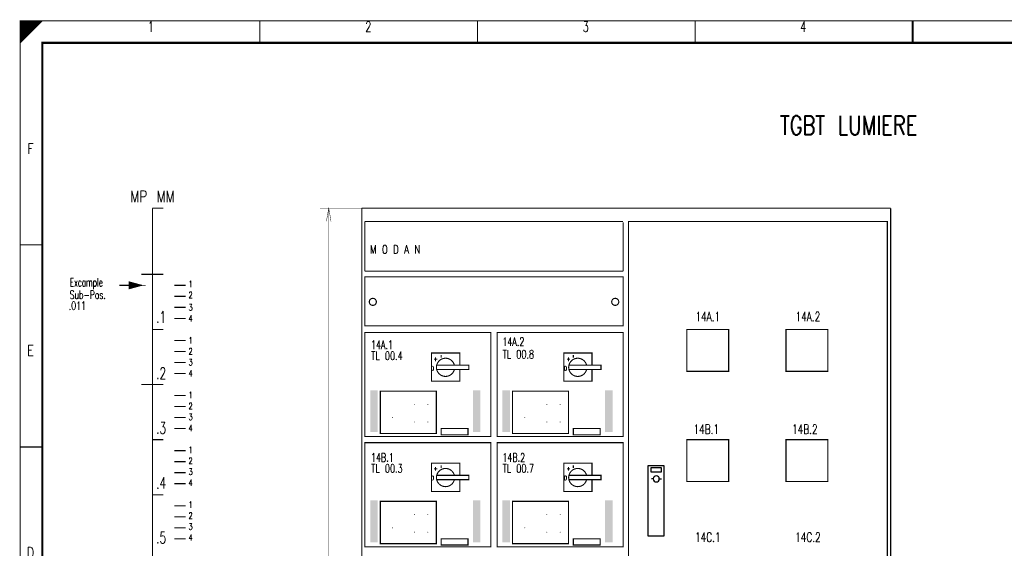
# Model space of a CAD drawing. Extents: x 0 to 409, y 0 to 285.
# Tile 2 of 3: x 0 to 223, y 165 to 285. Entities that reach past the tile are written whole.
import ezdxf
from ezdxf.enums import TextEntityAlignment as Align

# ---------------------------------------------------------------- set-up
doc = ezdxf.new("R2010")
doc.units = 0
doc.header["$MEASUREMENT"] = 0
doc.layers.get('0').update_dxf_attribs({"color": 9, "linetype": 'CONTINUOUS'})
doc.styles.get("Standard").update_dxf_attribs({"font": 'TXT', "bigfont": 'TXT'})

msp = doc.modelspace()

# ---------------------------------------------------------------- linework, layer by layer
at = {"color": 0}
for p, q in [((142.5, 176.1), (142.5, 184.1)), ((142.5, 184.1), (146, 184.1)), ((144.3, 183.6), (143.1, 183.6)), ((143.1, 183.6), (143.1, 182.7)), ((145.5, 183.6), (144.3, 183.6)), ((145.5, 182.7), (145.5, 183.6)), ((146, 184.1), (146, 168.1)), ((143.1, 182.7), (145.5, 182.7)), ((143.7, 181.1), (143.2, 181.1)), ((145.1, 181.1), (145.5, 181.1)), ((142.5, 168.1), (142.5, 176.1)), ((146, 168.1), (142.5, 168.1))]:
    msp.add_line(p, q, dxfattribs=at)
at = {"color": 0, "flags": 128}
for points, const_width in [([(0, 142.5), (0, 285), (405, 285), (405, 0), (0, 0), (0, 142.5)], 0.25), ([(0, 285), (5, 285), (0, 280), (0, 285)], 0.25), ([(0.25, 285), (0.25, 280.25), (0.5, 280.5), (0.5, 285), (0.75, 285), (0.75, 280.75), (1, 281), (1, 285), (1.25, 285), (1.25, 281.25), (1.5, 281.5), (1.5, 285), (1.75, 285), (1.75, 281.75), (2, 282)], 0.25), ([(2, 282), (2, 285), (2.25, 285), (2.25, 282.25), (2.5, 282.5), (2.5, 285), (2.75, 285), (2.75, 282.75), (3, 283), (3, 285), (3.25, 285), (3.25, 283.25), (3.5, 283.5), (3.5, 285), (3.75, 285)], 0.25), ([(3.75, 285), (3.75, 283.75), (4, 284), (4, 285), (4.25, 285), (4.25, 284.25), (4.5, 284.5), (4.5, 285), (4.75, 285), (4.75, 284.75)], 0.25), ([(30, 242.5), (30, 72.5), (32.5, 72.5)], 0.25), ([(77.5, 242.5), (68, 242.488), (70, 242.488), (69.475, 239.525), (70, 242.488), (70.513, 239.525), (70, 242.488), (70, 72.488), (70.513, 75.438), (70, 72.488), (69.475, 75.438), (70, 72.488), (68, 72.488), (77.5, 72.5)], 0.1), ([(77.5, 217.5), (77.5, 242.5), (137.5, 242.5)], 0.1), ([(27.5, 225), (24.75, 225.75), (24.75, 224.25), (27.5, 225), (24.75, 225.5), (24.75, 225.25), (27.5, 225), (24.75, 224.75), (24.75, 224.5), (27.5, 225)], 0.25), ([(99.738, 206.938), (99.738, 209.638), (93.338, 209.638), (93.338, 203.238), (99.738, 203.238), (99.738, 205.963)], 0.25), ([(129.738, 206.938), (129.738, 209.638), (123.338, 209.638), (123.338, 203.238), (129.738, 203.238), (129.738, 205.963)], 0.25), ([(94.5, 206.9), (101.775, 206.9), (101.775, 205.925), (94.55, 205.925)], 0.25), ([(124.5, 206.9), (131.775, 206.9), (131.775, 205.925), (124.55, 205.925)], 0.25), ([(89.5, 198), (89.5, 198.1), (89.5, 197.9), (89.5, 198), (89.4, 198), (89.6, 198)], 0.1), ([(92.5, 198), (92.5, 198.1), (92.5, 197.9), (92.5, 198), (92.4, 198), (92.6, 198)], 0.1), ([(119.5, 198), (119.5, 198.1), (119.5, 197.9), (119.5, 198), (119.4, 198), (119.6, 198)], 0.1), ([(122.5, 198), (122.5, 198.1), (122.5, 197.9), (122.5, 198), (122.4, 198), (122.6, 198)], 0.1), ([(84.5, 195), (84.5, 195.1), (84.5, 194.9), (84.5, 195), (84.4, 195), (84.6, 195)], 0.1), ([(114.5, 195), (114.5, 195.1), (114.5, 194.9), (114.5, 195), (114.4, 195), (114.6, 195)], 0.1), ([(89.5, 194), (89.5, 194.1), (89.5, 193.9), (89.5, 194), (89.4, 194), (89.6, 194)], 0.1), ([(92.5, 194), (92.5, 194.1), (92.5, 193.9), (92.5, 194), (92.4, 194), (92.6, 194)], 0.1), ([(119.5, 194), (119.5, 194.1), (119.5, 193.9), (119.5, 194), (119.4, 194), (119.6, 194)], 0.1), ([(122.5, 194), (122.5, 194.1), (122.5, 193.9), (122.5, 194), (122.4, 194), (122.6, 194)], 0.1), ([(99.738, 181.938), (99.738, 184.638), (93.338, 184.638), (93.338, 178.238), (99.738, 178.238), (99.738, 180.963)], 0.25), ([(129.738, 181.938), (129.738, 184.638), (123.338, 184.638), (123.338, 178.238), (129.738, 178.238), (129.738, 180.963)], 0.25), ([(94.5, 181.9), (101.775, 181.9), (101.775, 180.925), (94.55, 180.925)], 0.25), ([(124.5, 181.9), (131.775, 181.9), (131.775, 180.925), (124.55, 180.925)], 0.25), ([(89.5, 173), (89.5, 173.1), (89.5, 172.9), (89.5, 173), (89.4, 173), (89.6, 173)], 0.1), ([(92.5, 173), (92.5, 173.1), (92.5, 172.9), (92.5, 173), (92.4, 173), (92.6, 173)], 0.1), ([(119.5, 173), (119.5, 173.1), (119.5, 172.9), (119.5, 173), (119.4, 173), (119.6, 173)], 0.1), ([(122.5, 173), (122.5, 173.1), (122.5, 172.9), (122.5, 173), (122.4, 173), (122.6, 173)], 0.1), ([(84.5, 170), (84.5, 170.1), (84.5, 169.9), (84.5, 170), (84.4, 170), (84.6, 170)], 0.1), ([(114.5, 170), (114.5, 170.1), (114.5, 169.9), (114.5, 170), (114.4, 170), (114.6, 170)], 0.1), ([(89.5, 169), (89.5, 169.1), (89.5, 168.9), (89.5, 169), (89.4, 169), (89.6, 169)], 0.1), ([(92.5, 169), (92.5, 169.1), (92.5, 168.9), (92.5, 169), (92.4, 169), (92.6, 169)], 0.1), ([(119.5, 169), (119.5, 169.1), (119.5, 168.9), (119.5, 169), (119.4, 169), (119.6, 169)], 0.1), ([(122.5, 169), (122.5, 169.1), (122.5, 168.9), (122.5, 169), (122.4, 169), (122.6, 169)], 0.1)]:
    msp.add_lwpolyline(points, dxfattribs=dict(at, const_width=const_width))
for points, const_width in [([(0, 285), (405, 285), (405, 0), (0, 0)], 0.25), ([(5, 280), (400, 280), (400, 5), (5, 5)], 0.5), ([(5, 280), (400, 280), (400, 5), (5, 5)], 0.25), ([(138, 239.5), (196.75, 239.5), (196.75, 89.5), (138, 89.5)], 0.25), ([(78.2, 215.8), (136.8, 215.8), (136.8, 226.9), (78.2, 226.9)], 0.25), ([(151.25, 215), (160.75, 215), (160.75, 205.5), (151.25, 205.5)], 0.25), ([(173.75, 215), (183.25, 215), (183.25, 205.5), (173.75, 205.5)], 0.25), ([(78.2, 190.7), (106.8, 190.7), (106.8, 214.3), (78.2, 214.3)], 0.25), ([(108.2, 190.7), (136.8, 190.7), (136.8, 214.3), (108.2, 214.3)], 0.25), ([(81.7, 201), (94.4, 201), (94.4, 191.4), (81.7, 191.4)], 0.25), ([(111.7, 201), (124.4, 201), (124.4, 191.4), (111.7, 191.4)], 0.25), ([(95.5, 191.1), (101.6, 191.1), (101.6, 192.5), (95.5, 192.5)], 0.25), ([(125.5, 191.1), (131.6, 191.1), (131.6, 192.5), (125.5, 192.5)], 0.25), ([(151.25, 190), (160.75, 190), (160.75, 180.5), (151.25, 180.5)], 0.25), ([(173.75, 190), (183.25, 190), (183.25, 180.5), (173.75, 180.5)], 0.25), ([(78.2, 165.7), (106.8, 165.7), (106.8, 189.3), (78.2, 189.3)], 0.25), ([(108.2, 165.7), (136.8, 165.7), (136.8, 189.3), (108.2, 189.3)], 0.25), ([(81.7, 176), (94.4, 176), (94.4, 166.4), (81.7, 166.4)], 0.25), ([(111.7, 176), (124.4, 176), (124.4, 166.4), (111.7, 166.4)], 0.25), ([(95.5, 166.1), (101.6, 166.1), (101.6, 167.5), (95.5, 167.5)], 0.25), ([(125.5, 166.1), (131.6, 166.1), (131.6, 167.5), (125.5, 167.5)], 0.25)]:
    msp.add_lwpolyline(points, close=True, dxfattribs=dict(at, const_width=const_width))
at = {"color": 0}
for points, const_width in [([(54.375, 285), (54.375, 280)], 0.25), ([(103.75, 285), (103.75, 280)], 0.25), ([(153.125, 285), (153.125, 280)], 0.25), ([(202.5, 280), (202.5, 285)], 0.5), ([(202.5, 285), (202.5, 280)], 0.25), ([(30, 242.5), (32.5, 242.5)], 0.25), ([(77.5, 72.5), (77.5, 242.5)], 0.25), ([(77.5, 242.5), (117.5, 242.5)], 0.25), ([(117.5, 242.5), (137.5, 242.5)], 0.25), ([(137.5, 242.5), (157.5, 242.5)], 0.25), ([(137.5, 242.5), (162.5, 242.5)], 0.1), ([(157.5, 242.5), (177.5, 242.5)], 0.25), ([(177.5, 242.5), (197.5, 242.5)], 0.25), ([(197.5, 242.5), (197.5, 72.5)], 0.25), ([(78.2, 239.5), (78.2, 228.2)], 0.25), ([(78.2, 239.5), (116.8, 239.5)], 0.25), ([(116.8, 239.5), (136.8, 239.5)], 0.25), ([(136.8, 239.25), (136.8, 228.2)], 0.25), ([(196.8, 239.5), (196.8, 226.8)], 0.25), ([(0, 234.167), (5, 234.167)], 0.25), ([(78.2, 228.2), (116.8, 228.2)], 0.25), ([(116.8, 228.2), (136.8, 228.2)], 0.25), ([(30, 227.5), (27.5, 227.5)], 0.25), ([(30, 227.5), (32.5, 227.5)], 0.25), ([(22.5, 225), (27.5, 225)], 0.25), ([(22.5, 225), (27.5, 225)], 0.25), ([(35, 225), (37.5, 225)], 0.25), ([(35, 222.5), (37.5, 222.5)], 0.25), ([(35, 220), (37.5, 220)], 0.25), ([(35, 217.5), (37.5, 217.5)], 0.25), ([(30, 215), (32.5, 215)], 0.25), ([(35, 212.5), (37.5, 212.5)], 0.25), ([(35, 210), (37.5, 210)], 0.25), ([(95.5, 209.2), (95.5, 208.6)], 0.25), ([(125.5, 209.2), (125.5, 208.6)], 0.25), ([(35, 207.5), (37.5, 207.5)], 0.25), ([(35, 205), (37.5, 205)], 0.25), ([(30, 202.5), (27.5, 202.5)], 0.25), ([(30, 202.5), (32.5, 202.5)], 0.25), ([(35, 200), (37.5, 200)], 0.25), ([(35, 197.5), (37.5, 197.5)], 0.25), ([(35, 195), (37.5, 195)], 0.25), ([(35, 192.5), (37.5, 192.5)], 0.25), ([(30, 190), (32.5, 190)], 0.25), ([(0, 188.334), (5, 188.334)], 0.25), ([(35, 187.5), (37.5, 187.5)], 0.25), ([(35, 185), (37.5, 185)], 0.25), ([(95.5, 184.2), (95.5, 183.6)], 0.25), ([(125.5, 184.2), (125.5, 183.6)], 0.25), ([(35, 182.5), (37.5, 182.5)], 0.25), ([(35, 180), (37.5, 180)], 0.25), ([(30, 177.5), (32.5, 177.5)], 0.25), ([(35, 175), (37.5, 175)], 0.25), ([(35, 172.5), (37.5, 172.5)], 0.25), ([(35, 170), (37.5, 170)], 0.25), ([(35, 167.5), (37.5, 167.5)], 0.25)]:
    msp.add_lwpolyline(points, dxfattribs=dict(at, const_width=const_width))
at = {"color": 0, "const_width": 0.25, "flags": 128}
for points in [[(80.8, 221.25, 1), (79.2, 221.25, 1)], [(135.8, 221.25, 1), (134.2, 221.25, 1)]]:
    msp.add_lwpolyline(points, format="xyb", close=True, dxfattribs=at)
for points in [[(98.5, 206.9, 1), (94.5, 205.9, 0.780776), (98.5, 205.9)], [(128.5, 206.9, 1), (124.5, 205.9, 0.780776), (128.5, 205.9)], [(98.5, 181.9, 1), (94.5, 180.9, 0.780776), (98.5, 180.9)], [(128.5, 181.9, 1), (124.5, 180.9, 0.780776), (128.5, 180.9)]]:
    msp.add_lwpolyline(points, format="xyb", dxfattribs=at)
at = {"color": 0}
for start, end in [(0, 180), (180, 0)]:
    msp.add_arc((144.3, 181.1), 0.7, start, end, dxfattribs=at)
for points in [[(79.4, 201.2), (81.1, 201.2), (79.4, 191.7), (81.1, 191.7)], [(102.7, 201.2), (104.4, 201.2), (102.7, 191.7), (104.4, 191.7)], [(109.4, 201.2), (111.1, 201.2), (109.4, 191.7), (111.1, 191.7)], [(132.7, 201.2), (134.4, 201.2), (132.7, 191.7), (134.4, 191.7)], [(79.4, 176.2), (81.1, 176.2), (79.4, 166.7), (81.1, 166.7)], [(102.7, 176.2), (104.4, 176.2), (102.7, 166.7), (104.4, 166.7)], [(109.4, 176.2), (111.1, 176.2), (109.4, 166.7), (111.1, 166.7)], [(132.7, 176.2), (134.4, 176.2), (132.7, 166.7), (134.4, 166.7)]]:
    msp.add_solid(points, dxfattribs=at)

# ---------------------------------------------------------------- texts
for s, height, width, p in [('1', 2.38125, 0.672, (29.654421, 284.858032)), ('2', 2.38125, 0.672, (78.988169, 284.858032)), ('3', 2.38125, 0.672, (128.321918, 284.858032)), ('4', 2.38125, 0.672, (177.655666, 284.858032)), ('F', 2.38125, 0.76, (2.325654, 257.174346)), ('14A.1', 2.143125, 0.6944, (156.005604, 218.985056)), ('14A.2', 2.143125, 0.6944, (178.720423, 218.985056)), ('E', 2.38125, 0.76, (2.325654, 211.389788)), ('+', 0.9525, 0.696, (94.249689, 208.763387)), ('+', 0.9525, 0.696, (124.417808, 208.763387)), ('0', 0.9525, 0.672, (93.539851, 206.633873)), ('0', 0.9525, 0.672, (123.70797, 206.633873)), ('14B.1', 2.143125, 0.6944, (155.650685, 193.430884)), ('14B.2', 2.143125, 0.6944, (178.010585, 193.430884)), ('+', 0.9525, 0.696, (94.249689, 183.919054)), ('+', 0.9525, 0.696, (124.417808, 183.919054)), ('0', 0.9525, 0.672, (93.539851, 181.789539)), ('0', 0.9525, 0.672, (123.70797, 181.789539)), ('14C.1', 2.143125, 0.6944, (156.005604, 168.941469)), ('14C.2', 2.143125, 0.6944, (178.720423, 168.941469)), ('D', 2.38125, 0.76, (2.325654, 165.60523))]:
    msp.add_text(s, height=height, dxfattribs=dict(at, width=width)).set_placement(p, align=Align.TOP_CENTER)
for s, height, width, p in [('TGBT LUMIERE', 4.28625, 0.754667, (172.365598, 263.420922)), ('MM', 2.619375, 0.76, (30.942777, 246.455791)), ('M O D A N', 1.905, 0.731556, (79.398101, 234.104608)), ('Excample', 1.905, 0.62, (11.24122, 226.651308)), ('1', 1.42875, 0.672, (38.209745, 226.012453)), ('Sub-Pos.', 1.905, 0.664, (11.216376, 223.811955)), ('2', 1.42875, 0.672, (38.209745, 223.52802)), ('2', 1.42875, 0.672, (38.209745, 223.52802)), ('.011', 1.905, 0.678, (11.017621, 221.327522)), ('.1', 2.619375, 0.684, (30.830978, 219.127024)), ('3', 1.42875, 0.672, (38.209745, 220.688667)), ('4', 1.42875, 0.672, (38.209745, 218.204234)), ('1', 1.42875, 0.672, (38.209745, 213.235367)), ('14A.1', 1.905, 0.6944, (79.57911, 212.454545)), ('14A.2', 1.905, 0.6944, (109.39231, 213.164384)), ('2', 1.42875, 0.672, (38.209745, 210.750934)), ('2', 1.42875, 0.672, (38.209745, 210.750934)), ('TL 00.8', 1.905, 0.704, (109.466843, 210.325031)), ('3', 1.42875, 0.672, (38.209745, 208.266501)), ('TL 00.4', 1.905, 0.704, (79.653643, 209.970112)), ('.2', 2.619375, 0.684, (30.830978, 206.349938)), ('4', 1.42875, 0.672, (38.209745, 205.782067)), ('1', 1.42875, 0.672, (38.209745, 200.8132)), ('2', 1.42875, 0.672, (38.209745, 198.328767)), ('2', 1.42875, 0.672, (38.209745, 198.328767)), ('3', 1.42875, 0.672, (38.209745, 195.844334)), ('.3', 2.619375, 0.684, (30.830978, 193.927771)), ('4', 1.42875, 0.672, (38.209745, 193.3599)), ('1', 1.42875, 0.672, (38.209745, 188.391034)), ('2', 1.42875, 0.672, (38.209745, 185.9066)), ('2', 1.42875, 0.672, (38.209745, 185.9066)), ('14B.1', 1.905, 0.6944, (79.57911, 186.900374)), ('14B.2', 1.905, 0.6944, (109.39231, 186.900374)), ('3', 1.42875, 0.672, (38.209745, 183.422167)), ('TL 00.3', 1.905, 0.704, (79.653643, 184.41594)), ('TL 00.7', 1.905, 0.704, (109.466843, 184.41594)), ('.4', 2.619375, 0.684, (30.830978, 181.505604)), ('4', 1.42875, 0.672, (38.209745, 180.937733)), ('1', 1.42875, 0.672, (38.209745, 175.968867)), ('2', 1.42875, 0.672, (38.209745, 173.484433)), ('2', 1.42875, 0.672, (38.209745, 173.484433)), ('3', 1.42875, 0.672, (38.209745, 171)), ('.5', 2.619375, 0.684, (30.830978, 169.083437)), ('4', 1.42875, 0.672, (38.209745, 168.515567))]:
    msp.add_text(s, height=height, dxfattribs=dict(at, width=width)).set_placement(p, align=Align.TOP_LEFT)
at = {"color": 0, "width": 0.76}
msp.add_text('MP', height=2.619375, dxfattribs=at).set_placement((28.802615, 246.455791), align=Align.TOP_RIGHT)

doc.saveas('drawing.dxf')
